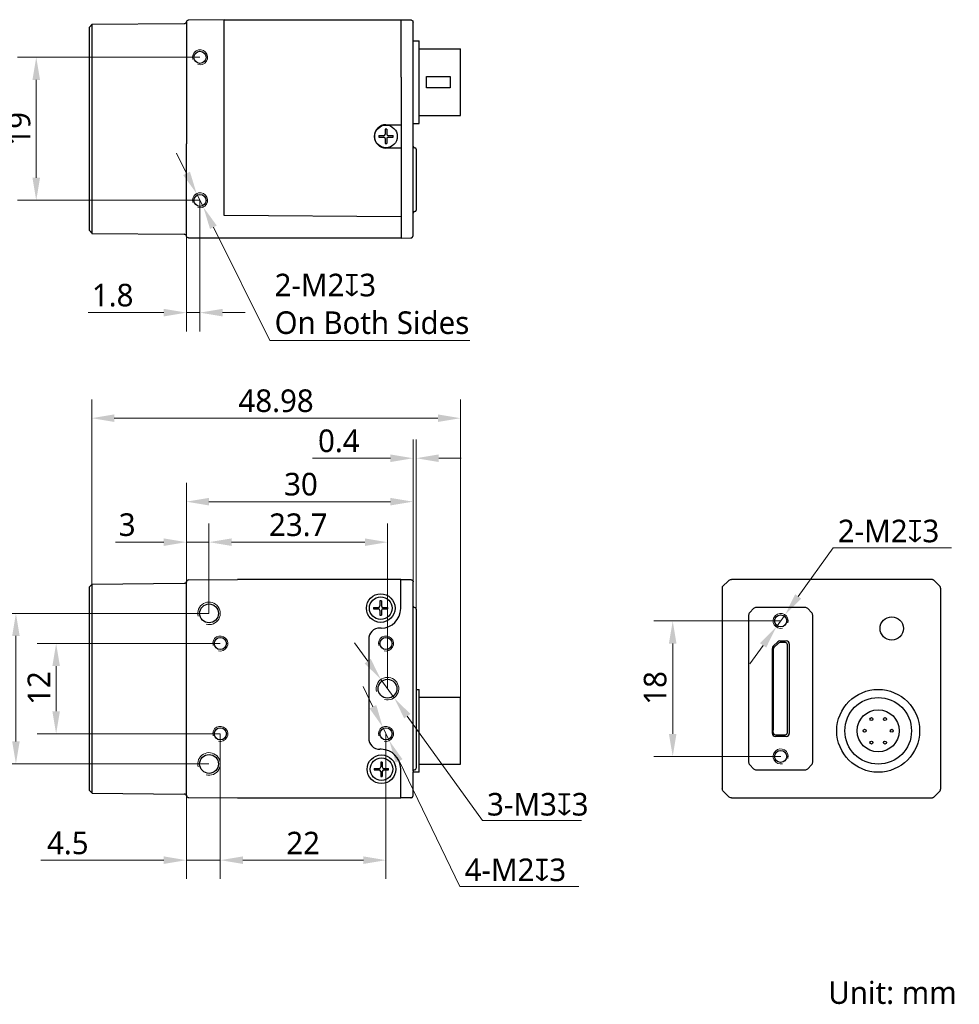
# Model space of a CAD drawing. Header units: millimetres. Extents: x 843 to 1032, y 370 to 501.
# Tile 2 of 2: x 907 to 1032, y 370 to 501. Entities that reach past the tile are written whole.
import ezdxf

# ---------------------------------------------------------------- set-up
doc = ezdxf.new("R2010")
doc.units = ezdxf.units.MM
doc.header["$LTSCALE"] = 16.335
doc.header["$PDMODE"] = 3
doc.header["$PDSIZE"] = 8
doc.layers.get('0').update_dxf_attribs({"linetype": 'CONTINUOUS'})
doc.layers.get('Defpoints').update_dxf_attribs({"linetype": 'CONTINUOUS'})
for name, color, linetype in [('00_COMPONENTS', 7, 'CONTINUOUS'), ('51__DRAFT_DIMS', 7, 'CONTINUOUS'), ('ASM_DXF_DIMENSION', 7, 'CONTINUOUS'), ('D-01-35-26-0DXF_CONTINUOUS_LINE', 7, 'CONTINUOUS'), ('D-01-36-26-0DXF_CONTINUOUS_LINE', 7, 'CONTINUOUS'), ('HR10A-7R-6PBDXF_CONTINUOUS_LINE', 7, 'CONTINUOUS')]:
    doc.layers.add(name, color=color, linetype=linetype)
doc.layers.add('AM_5', color=3, linetype='CONTINUOUS', lineweight=25)
doc.styles.get("Standard").update_dxf_attribs({"font": 'Roboto-Regular.ttf'})
doc.dimstyles.new('DIMSTYLE_1', dxfattribs={"dimtxt": 3, "dimasz": 3, "dimexe": 2.5, "dimexo": 0, "dimgap": 0.75, "dimtad": 1, "dimdsep": 46, "dimtxsty": 'STANDARD', "dimblk": '_FILLED', "dimcen": 0.09, "dimclrd": 8, "dimclre": 8, "dimclrt": 7, "dimadec": 0, "dimazin": 0, "dimtp": 0.001, "dimtm": 0.001, "dimtfac": 1, "dimtofl": 0, "dimtmove": 0, "dimatfit": 3, "dimldrblk": '_FILLED', "dimfxl": 1, "dimtolj": 1, "dimlwd": 9, "dimlwe": 9, "dimarcsym": 0})
doc.dimstyles.new('DIMSTYLE_1$0', dxfattribs={"dimtxt": 3, "dimasz": 3, "dimexe": 2.5, "dimexo": 0, "dimgap": 0.75, "dimtad": 1, "dimdsep": 46, "dimtxsty": 'STANDARD', "dimblk": '_FILLED', "dimcen": 0.09, "dimclrd": 8, "dimclre": 8, "dimclrt": 7, "dimadec": 0, "dimazin": 0, "dimtp": 0.001, "dimtm": 0.001, "dimtfac": 1, "dimtofl": 0, "dimtmove": 0, "dimatfit": 3, "dimldrblk": '_FILLED', "dimfxl": 1, "dimtolj": 1, "dimlwd": 9, "dimlwe": 9, "dimarcsym": 0})
doc.dimstyles.new('DIMSTYLE_2', dxfattribs={"dimtxt": 3, "dimasz": 3, "dimexe": 2.5, "dimexo": 0, "dimtad": 1, "dimdec": 3, "dimdsep": 46, "dimtxsty": 'STANDARD', "dimblk": '_FILLED', "dimcen": 0.09, "dimclrd": 8, "dimclre": 8, "dimclrt": 7, "dimadec": 0, "dimazin": 0, "dimtp": 0.001, "dimtm": 0.001, "dimtfac": 1, "dimtdec": 3, "dimtmove": 0, "dimatfit": 2, "dimldrblk": '_FILLED', "dimfxl": 1, "dimtolj": 1, "dimlwd": 9, "dimlwe": 9, "dimarcsym": 0})

# ---------------------------------------------------------------- blocks, each defined once
blk = doc.blocks.new('_FILLED')
at = {"color": 0, "linetype": 'ByBlock'}
blk.add_solid([(0, 0), (-1, 0.167), (-1, -0.167)], dxfattribs=at)
blk = doc.blocks.new('*D221')
at = {"layer": 'D-01-35-26-0DXF_CONTINUOUS_LINE', "color": 8, "linetype": 'Continuous', "lineweight": 9}
for p, q in [((929.47, 425.97), (929.47, 439.15)), ((959.57, 425.99), (959.57, 439.15)), ((932.47, 436.65), (956.57, 436.65))]:
    blk.add_line(p, q, dxfattribs=at)
at = {"layer": 'Defpoints', "color": 0}
for p in [(959.57, 436.65), (929.47, 425.97), (959.57, 425.99)]:
    blk.add_point(p, dxfattribs=at)
at = {"layer": 'D-01-35-26-0DXF_CONTINUOUS_LINE', "color": 8, "linetype": 'ByBlock', "lineweight": 9, "xscale": 3, "yscale": 3, "zscale": 3, "rotation": 180}
blk.add_blockref('_FILLED', (929.47, 436.65), dxfattribs=at)
at = {"layer": 'D-01-35-26-0DXF_CONTINUOUS_LINE', "color": 8, "linetype": 'ByBlock', "lineweight": 9, "xscale": 3, "yscale": 3, "zscale": 3}
blk.add_blockref('_FILLED', (959.57, 436.65), dxfattribs=at)
at = {"layer": 'D-01-35-26-0DXF_CONTINUOUS_LINE', "color": 7, "lineweight": 30, "insert": (944.68, 440.48), "char_height": 3, "attachment_point": 2}
blk.add_mtext('\\A1;30', dxfattribs=at)
blk = doc.blocks.new('*D282')
at = {"color": 8, "linetype": 'Continuous', "lineweight": 9}
for p, q in [((929.47, 425.96), (929.47, 433.77)), ((932.47, 421.81), (932.47, 433.77)), ((926.47, 431.27), (920.07, 431.27)), ((929.47, 431.27), (932.47, 431.27)), ((935.47, 431.27), (938.47, 431.27))]:
    blk.add_line(p, q, dxfattribs=at)
at = {"layer": 'Defpoints', "color": 0}
for p in [(932.47, 431.27), (929.47, 425.96), (932.47, 421.81)]:
    blk.add_point(p, dxfattribs=at)
at = {"color": 8, "linetype": 'ByBlock', "lineweight": 9, "xscale": 3, "yscale": 3, "zscale": 3}
blk.add_blockref('_FILLED', (929.47, 431.27), dxfattribs=at)
at = {"color": 8, "linetype": 'ByBlock', "lineweight": 9, "xscale": 3, "yscale": 3, "zscale": 3, "rotation": 180}
blk.add_blockref('_FILLED', (932.47, 431.27), dxfattribs=at)
at = {"color": 7, "lineweight": 30, "insert": (922.72, 435.1), "char_height": 3, "attachment_point": 3}
blk.add_mtext('\\A1;3', dxfattribs=at)
blk = doc.blocks.new('*D283')
at = {"color": 8, "linetype": 'Continuous', "lineweight": 9}
for p, q in [((933.97, 405.81), (933.97, 386.53)), ((929.47, 399.41), (929.47, 386.53)), ((926.47, 389.03), (910.16, 389.03)), ((929.47, 389.03), (933.97, 389.03)), ((936.97, 389.03), (939.97, 389.03))]:
    blk.add_line(p, q, dxfattribs=at)
at = {"layer": 'Defpoints', "color": 0}
for p in [(933.97, 405.81), (929.47, 399.41), (933.97, 389.03)]:
    blk.add_point(p, dxfattribs=at)
at = {"color": 8, "linetype": 'ByBlock', "lineweight": 9, "xscale": 3, "yscale": 3, "zscale": 3}
blk.add_blockref('_FILLED', (929.47, 389.03), dxfattribs=at)
at = {"color": 8, "linetype": 'ByBlock', "lineweight": 9, "xscale": 3, "yscale": 3, "zscale": 3, "rotation": 180}
blk.add_blockref('_FILLED', (933.97, 389.03), dxfattribs=at)
at = {"color": 7, "lineweight": 30, "insert": (916.48, 392.82), "char_height": 3, "attachment_point": 3}
blk.add_mtext('\\A1;4.5', dxfattribs=at)
blk = doc.blocks.new('*D284')
at = {"layer": '51__DRAFT_DIMS', "color": 8, "lineweight": 9}
for p, q in [((932.47, 421.81), (904.33, 421.81)), ((906.83, 418.81), (906.83, 404.81)), ((932.47, 401.81), (904.33, 401.81))]:
    blk.add_line(p, q, dxfattribs=at)
at = {"layer": 'Defpoints', "color": 0}
for p in [(932.47, 421.81), (906.83, 401.81), (932.47, 401.81)]:
    blk.add_point(p, dxfattribs=at)
at = {"layer": '51__DRAFT_DIMS', "color": 8, "linetype": 'ByBlock', "lineweight": 9, "xscale": 3, "yscale": 3, "zscale": 3}
for p, rotation in [((906.83, 421.81), 90), ((906.83, 401.81), 270)]:
    blk.add_blockref('_FILLED', p, dxfattribs=dict(at, rotation=rotation))
at = {"layer": '51__DRAFT_DIMS', "color": 7, "insert": (903, 411.78), "char_height": 3, "attachment_point": 2, "rotation": 90}
blk.add_mtext('\\A1;20', dxfattribs=at)
blk = doc.blocks.new('*D285')
at = {"layer": '51__DRAFT_DIMS', "color": 8, "lineweight": 9}
for p, q in [((933.97, 417.81), (909.67, 417.81)), ((912.17, 408.81), (912.17, 414.81)), ((933.97, 405.81), (909.67, 405.81))]:
    blk.add_line(p, q, dxfattribs=at)
at = {"layer": 'Defpoints', "color": 0}
for p in [(912.17, 417.81), (933.97, 417.81), (933.97, 405.81)]:
    blk.add_point(p, dxfattribs=at)
at = {"layer": '51__DRAFT_DIMS', "color": 8, "linetype": 'ByBlock', "lineweight": 9, "xscale": 3, "yscale": 3, "zscale": 3}
for p, rotation in [((912.17, 417.81), 90), ((912.17, 405.81), 270)]:
    blk.add_blockref('_FILLED', p, dxfattribs=dict(at, rotation=rotation))
at = {"layer": '51__DRAFT_DIMS', "color": 7, "insert": (908.38, 411.89), "char_height": 3, "attachment_point": 2, "rotation": 90}
blk.add_mtext('\\A1;12', dxfattribs=at)
blk = doc.blocks.new('*D288')
at = {"layer": 'ASM_DXF_DIMENSION', "color": 8, "linetype": 'Continuous', "lineweight": 9}
for p, q in [((954.23, 409.41), (952.93, 412.11)), ((955.54, 406.71), (956.41, 404.91)), ((957.72, 402.21), (965.79, 385.52)), ((981.59, 385.52), (965.79, 385.52))]:
    blk.add_line(p, q, dxfattribs=at)
at = {"layer": 'Defpoints', "color": 0}
for p in [(955.54, 406.71), (956.41, 404.91)]:
    blk.add_point(p, dxfattribs=at)
at = {"layer": 'ASM_DXF_DIMENSION', "color": 8, "linetype": 'ByBlock', "lineweight": 9, "xscale": 3, "yscale": 3, "zscale": 3}
for p, rotation in [((955.54, 406.71), 295.8245266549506), ((956.41, 404.91), 115.8245266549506)]:
    blk.add_blockref('_FILLED', p, dxfattribs=dict(at, rotation=rotation))
at = {"layer": 'ASM_DXF_DIMENSION', "color": 7, "lineweight": 15, "insert": (966.42, 389.25), "char_height": 3, "attachment_point": 1}
blk.add_mtext('\\A1;{4-M2{\\fgdt;x}3}', dxfattribs=at)
blk = doc.blocks.new('*D289')
at = {"layer": 'AM_5', "color": 8, "linetype": 'ByBlock', "lineweight": 9}
for p, q in [((932.47, 421.81), (932.47, 433.77)), ((956.17, 411.81), (956.17, 433.77)), ((935.47, 431.27), (953.17, 431.27))]:
    blk.add_line(p, q, dxfattribs=at)
at = {"layer": 'Defpoints', "color": 0}
for p in [(956.17, 431.27), (932.47, 421.81), (956.17, 411.81)]:
    blk.add_point(p, dxfattribs=at)
at = {"layer": 'AM_5', "color": 8, "linetype": 'ByBlock', "lineweight": 9, "xscale": 3, "yscale": 3, "zscale": 3, "rotation": 180}
blk.add_blockref('_FILLED', (932.47, 431.27), dxfattribs=at)
at = {"layer": 'AM_5', "color": 8, "linetype": 'ByBlock', "lineweight": 9, "xscale": 3, "yscale": 3, "zscale": 3}
blk.add_blockref('_FILLED', (956.17, 431.27), dxfattribs=at)
at = {"layer": 'AM_5', "color": 7, "insert": (944.32, 433.56), "char_height": 3, "attachment_point": 5}
blk.add_mtext('\\A1;23.7', dxfattribs=at)
blk = doc.blocks.new('*D290')
at = {"layer": 'AM_5', "color": 8, "linetype": 'ByBlock', "lineweight": 9}
for p, q in [((933.97, 405.81), (933.97, 386.53)), ((955.97, 405.81), (955.97, 386.53)), ((936.97, 389.03), (952.97, 389.03))]:
    blk.add_line(p, q, dxfattribs=at)
at = {"layer": 'Defpoints', "color": 0}
for p in [(933.97, 405.81), (955.97, 405.81), (955.97, 389.03)]:
    blk.add_point(p, dxfattribs=at)
at = {"layer": 'AM_5', "color": 8, "linetype": 'ByBlock', "lineweight": 9, "xscale": 3, "yscale": 3, "zscale": 3, "rotation": 180}
blk.add_blockref('_FILLED', (933.97, 389.03), dxfattribs=at)
at = {"layer": 'AM_5', "color": 8, "linetype": 'ByBlock', "lineweight": 9, "xscale": 3, "yscale": 3, "zscale": 3}
blk.add_blockref('_FILLED', (955.97, 389.03), dxfattribs=at)
at = {"layer": 'AM_5', "color": 7, "insert": (944.97, 391.3), "char_height": 3, "attachment_point": 5}
blk.add_mtext('\\A1;22', dxfattribs=at)
blk = doc.blocks.new('*D297')
at = {"color": 8, "lineweight": 9}
for p, q in [((916.89, 425.33), (916.89, 450.24)), ((965.87, 410.63), (965.87, 450.24)), ((962.87, 447.74), (919.89, 447.74))]:
    blk.add_line(p, q, dxfattribs=at)
at = {"layer": 'Defpoints', "color": 0}
for p in [(916.89, 447.74), (916.89, 425.33), (965.87, 410.63)]:
    blk.add_point(p, dxfattribs=at)
at = {"color": 8, "linetype": 'ByBlock', "lineweight": 9, "xscale": 3, "yscale": 3, "zscale": 3, "rotation": 180}
blk.add_blockref('_FILLED', (916.89, 447.74), dxfattribs=at)
at = {"color": 8, "linetype": 'ByBlock', "lineweight": 9, "xscale": 3, "yscale": 3, "zscale": 3}
blk.add_blockref('_FILLED', (965.87, 447.74), dxfattribs=at)
at = {"color": 7, "insert": (941.38, 450.03), "char_height": 3, "attachment_point": 5}
blk.add_mtext('\\A1;48.98', dxfattribs=at)
blk = doc.blocks.new('*D298')
at = {"color": 8, "lineweight": 9}
for p, q in [((959.57, 425.99), (959.57, 444.92)), ((959.97, 422.38), (959.97, 444.92)), ((956.57, 442.42), (946.2, 442.42)), ((962.97, 442.42), (965.97, 442.42))]:
    blk.add_line(p, q, dxfattribs=at)
at = {"layer": 'Defpoints', "color": 0}
for p in [(959.57, 442.42), (959.57, 425.99), (959.97, 422.38)]:
    blk.add_point(p, dxfattribs=at)
at = {"color": 8, "linetype": 'ByBlock', "lineweight": 9, "xscale": 3, "yscale": 3, "zscale": 3}
blk.add_blockref('_FILLED', (959.57, 442.42), dxfattribs=at)
at = {"color": 8, "linetype": 'ByBlock', "lineweight": 9, "xscale": 3, "yscale": 3, "zscale": 3, "rotation": 180}
blk.add_blockref('_FILLED', (959.97, 442.42), dxfattribs=at)
at = {"color": 7, "insert": (949.71, 444.71), "char_height": 3, "attachment_point": 5}
blk.add_mtext('\\A1;0.4', dxfattribs=at)
blk = doc.blocks.new('*D312')
at = {"layer": '51__DRAFT_DIMS', "color": 8, "lineweight": 9}
for p, q in [((1010.71, 424.06), (1015.34, 430.53)), ((1031.06, 430.53), (1015.34, 430.53)), ((1007.8, 420), (1008.97, 421.62)), ((1006.06, 417.56), (1004.31, 415.12))]:
    blk.add_line(p, q, dxfattribs=at)
at = {"layer": 'Defpoints', "color": 0}
for p in [(1008.97, 421.62), (1007.8, 420)]:
    blk.add_point(p, dxfattribs=at)
at = {"layer": '51__DRAFT_DIMS', "color": 8, "linetype": 'ByBlock', "lineweight": 9, "xscale": 3, "yscale": 3, "zscale": 3}
for p, rotation in [((1008.97, 421.62), 234.3908799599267), ((1007.8, 420), 54.3908799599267)]:
    blk.add_blockref('_FILLED', p, dxfattribs=dict(at, rotation=rotation))
at = {"layer": '51__DRAFT_DIMS', "color": 7, "insert": (1015.97, 434.26), "char_height": 3, "attachment_point": 1}
blk.add_mtext('\\A1;{2-M2{\\fgdt;x}3}', dxfattribs=at)
blk = doc.blocks.new('*D313')
at = {"layer": 'D-01-35-26-0DXF_CONTINUOUS_LINE', "color": 8, "linetype": 'Continuous', "lineweight": 9}
for p, q in [((1008.39, 420.81), (991.55, 420.81)), ((994.05, 417.81), (994.05, 405.81)), ((1008.39, 402.81), (991.55, 402.81))]:
    blk.add_line(p, q, dxfattribs=at)
at = {"layer": 'Defpoints', "color": 0}
for p in [(1008.39, 420.81), (994.05, 402.81), (1008.39, 402.81)]:
    blk.add_point(p, dxfattribs=at)
at = {"layer": 'D-01-35-26-0DXF_CONTINUOUS_LINE', "color": 8, "linetype": 'ByBlock', "lineweight": 9, "xscale": 3, "yscale": 3, "zscale": 3}
for p, rotation in [((994.05, 420.81), 90), ((994.05, 402.81), 270)]:
    blk.add_blockref('_FILLED', p, dxfattribs=dict(at, rotation=rotation))
at = {"layer": 'D-01-35-26-0DXF_CONTINUOUS_LINE', "color": 7, "lineweight": 30, "insert": (990.21, 411.91), "char_height": 3, "attachment_point": 2, "rotation": 90}
blk.add_mtext('\\A1;18', dxfattribs=at)
blk = doc.blocks.new('*D334')
at = {"layer": '51__DRAFT_DIMS', "color": 8, "lineweight": 9}
for p, q in [((931.27, 495.68), (907.03, 495.68)), ((909.53, 492.68), (909.53, 479.68)), ((931.27, 476.68), (907.03, 476.68))]:
    blk.add_line(p, q, dxfattribs=at)
at = {"layer": 'Defpoints', "color": 0}
for p in [(931.27, 495.68), (909.53, 476.68), (931.27, 476.68)]:
    blk.add_point(p, dxfattribs=at)
at = {"layer": '51__DRAFT_DIMS', "color": 8, "linetype": 'ByBlock', "lineweight": 9, "xscale": 3, "yscale": 3, "zscale": 3}
for p, rotation in [((909.53, 495.68), 90), ((909.53, 476.68), 270)]:
    blk.add_blockref('_FILLED', p, dxfattribs=dict(at, rotation=rotation))
at = {"layer": '51__DRAFT_DIMS', "color": 7, "insert": (905.73, 486.18), "char_height": 3, "attachment_point": 2, "rotation": 90}
blk.add_mtext('\\A1;19', dxfattribs=at)
blk = doc.blocks.new('*D335')
at = {"color": 8, "linetype": 'Continuous', "lineweight": 9}
for p, q in [((931.27, 476.68), (931.27, 459.26)), ((929.47, 474.05), (929.47, 459.26)), ((926.47, 461.76), (916.43, 461.76)), ((929.47, 461.76), (931.27, 461.76)), ((934.27, 461.76), (937.27, 461.76))]:
    blk.add_line(p, q, dxfattribs=at)
at = {"layer": 'Defpoints', "color": 0}
for p in [(931.27, 476.68), (929.47, 474.05), (931.27, 461.76)]:
    blk.add_point(p, dxfattribs=at)
at = {"color": 8, "linetype": 'ByBlock', "lineweight": 9, "xscale": 3, "yscale": 3, "zscale": 3}
blk.add_blockref('_FILLED', (929.47, 461.76), dxfattribs=at)
at = {"color": 8, "linetype": 'ByBlock', "lineweight": 9, "xscale": 3, "yscale": 3, "zscale": 3, "rotation": 180}
blk.add_blockref('_FILLED', (931.27, 461.76), dxfattribs=at)
at = {"color": 7, "lineweight": 30, "insert": (922.44, 465.59), "char_height": 3, "attachment_point": 3}
blk.add_mtext('\\A1;1.8', dxfattribs=at)
blk = doc.blocks.new('*D336')
at = {"layer": 'ASM_DXF_DIMENSION', "color": 8, "linetype": 'Continuous', "lineweight": 9}
for p, q in [((929.49, 480.26), (928.15, 482.94)), ((930.83, 477.57), (931.72, 475.78)), ((933.06, 473.1), (940.55, 458.06)), ((967.1, 458.06), (940.55, 458.06))]:
    blk.add_line(p, q, dxfattribs=at)
at = {"layer": 'Defpoints', "color": 0}
for p in [(930.83, 477.57), (931.72, 475.78)]:
    blk.add_point(p, dxfattribs=at)
at = {"layer": 'ASM_DXF_DIMENSION', "color": 8, "linetype": 'ByBlock', "lineweight": 9, "xscale": 3, "yscale": 3, "zscale": 3}
for p, rotation in [((930.83, 477.57), 296.4920514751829), ((931.72, 475.78), 116.4920514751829)]:
    blk.add_blockref('_FILLED', p, dxfattribs=dict(at, rotation=rotation))
at = {"layer": 'ASM_DXF_DIMENSION', "color": 7, "lineweight": 15, "insert": (941.18, 466.93), "char_height": 3, "attachment_point": 1}
blk.add_mtext('\\A1;2-M{\\A1;2\\fgdt|b0|i0|c0|p2;x\\fRoboto|b0|i0|c0|p2;3\\POn Both Sides}', dxfattribs=at)

msp = doc.modelspace()

# ---------------------------------------------------------------- linework, layer by layer
at = {"layer": '00_COMPONENTS'}
for p, q in [((929.4826, 500.403), (929.4828, 500.4036)), ((929.4826, 500.403), (929.4828, 500.4036)), ((955.0234, 485.2753), (955.6746, 485.2753)), ((955.8746, 486.1266), (955.8746, 485.4753)), ((956.0746, 486.1266), (956.0746, 485.4753)), ((956.2746, 485.2753), (956.9259, 485.2753)), ((955.0234, 485.0753), (955.6746, 485.0753)), ((955.8746, 484.8753), (955.8746, 484.224)), ((956.0746, 484.8753), (956.0746, 484.224)), ((956.2746, 485.0753), (956.9259, 485.0753)), ((957.9746, 475.0053), (957.9739, 474.9146)), ((929.4742, 471.9743), (929.4742, 471.9684)), ((929.4742, 471.9743), (929.4742, 471.9684)), ((929.4747, 471.9842), (929.4746, 471.99)), ((929.4747, 471.9842), (929.4746, 471.99)), ((954.3234, 422.6098), (954.9746, 422.6098)), ((955.1746, 423.4611), (955.1746, 422.8098)), ((955.3746, 423.4611), (955.3746, 422.8098)), ((955.5746, 422.6098), (956.2259, 422.6098)), ((954.3234, 422.4098), (954.9746, 422.4098)), ((955.1746, 422.2098), (955.1746, 421.5585)), ((955.3746, 422.2098), (955.3746, 421.5585)), ((955.5746, 422.4098), (956.2259, 422.4098)), ((955.2746, 402.0611), (955.2746, 401.4098)), ((955.4746, 402.0611), (955.4746, 401.4098)), ((954.4234, 401.2098), (955.0746, 401.2098)), ((954.4234, 401.0098), (955.0746, 401.0098)), ((955.2746, 400.8098), (955.2746, 400.1585)), ((955.4746, 400.8098), (955.4746, 400.1585)), ((955.6746, 401.2098), (956.3259, 401.2098)), ((955.6746, 401.0098), (956.3259, 401.0098))]:
    msp.add_line(p, q, dxfattribs=at)
for centre, radius, start, end in [((929.7841, 500.3325), 0.3096, 168.591806, 169.235163), ((929.7841, 500.3325), 0.3096, 168.591806, 169.235163), ((958.9771, 485.1753), 3.955, 178.551151, 181.448849), ((955.6746, 485.4753), 0.2, 270, 0), ((955.9747, 482.1734), 3.9545, 88.551064, 91.448936), ((956.2746, 485.4753), 0.2, 180, 270), ((952.9722, 485.1753), 3.955, 358.551151, 1.448849), ((955.6746, 484.8753), 0.2, 0, 90), ((955.9746, 488.1773), 3.9545, 268.551064, 271.448936), ((956.2746, 484.8753), 0.2, 90, 180), ((929.1892, 471.9753), 0.2854, 0.005766, 2.945615), ((929.1892, 471.9753), 0.2854, 0.005766, 2.945615), ((958.2771, 422.5098), 3.955, 178.551151, 181.448849), ((954.9746, 422.8098), 0.2, 270, 0), ((955.2747, 419.5078), 3.9545, 88.551064, 91.448936), ((955.5746, 422.8098), 0.2, 180, 270), ((952.2722, 422.5098), 3.955, 358.551151, 1.448849), ((954.9746, 422.2098), 0.2, 0, 90), ((955.2746, 425.5118), 3.9545, 268.551064, 271.448936), ((955.5746, 422.2098), 0.2, 90, 180), ((955.3747, 398.1078), 3.9545, 88.551064, 91.448936), ((958.3771, 401.1098), 3.955, 178.551151, 181.448849), ((955.0746, 401.4098), 0.2, 270, 0), ((955.0746, 400.8098), 0.2, 0, 90), ((955.6746, 401.4098), 0.2, 180, 270), ((955.6746, 400.8098), 0.2, 90, 180), ((952.3722, 401.1098), 3.955, 358.551151, 1.448849), ((955.3746, 404.1118), 3.9545, 268.551064, 271.448936)]:
    msp.add_arc(centre, radius, start, end, dxfattribs=at)
msp.add_open_spline([(929.4754, 471.9859), (929.4751, 471.9865), (929.4748, 471.9879), (929.4746, 471.9893), (929.4746, 471.99)], degree=3, knots=[0, 0, 0, 0, 0.49871374, 1, 1, 1, 1], dxfattribs=at)
msp.add_open_spline([(929.4754, 471.9859), (929.4751, 471.9865), (929.4748, 471.9879), (929.4746, 471.9893), (929.4746, 471.99)], degree=3, knots=[0, 0, 0, 0, 0.49871374, 1, 1, 1, 1], dxfattribs=at)
at = {"layer": 'ASM_DXF_DIMENSION', "linetype": 'Continuous', "lineweight": 9}
for p, q in [((953.5473, 415.4632), (951.7958, 417.8988)), ((955.2989, 413.0276), (957.0504, 410.592)), ((958.802, 408.1564), (968.7694, 394.2962)), ((981.9316, 394.2962), (968.7694, 394.2962))]:
    msp.add_line(p, q, dxfattribs=at)
at = {"layer": 'D-01-35-26-0DXF_CONTINUOUS_LINE', "linetype": 'Continuous', "lineweight": 30}
for p, q in [((916.6046, 499.6955), (916.9746, 500.0688)), ((916.6046, 472.6551), (916.6046, 499.6955)), ((916.9046, 500.0688), (929.1935, 500.1729)), ((916.9746, 472.2819), (916.9746, 500.0688)), ((934.4746, 500.6753), (929.7688, 500.6343)), ((934.4746, 475.302), (934.4746, 500.6753)), ((934.4746, 500.6753), (957.9746, 500.6753)), ((957.9746, 500.6753), (959.2836, 500.6639)), ((957.9746, 493.0336), (957.9746, 500.6753)), ((959.5753, 471.9931), (959.5746, 500.3385)), ((959.5746, 497.8753), (960.3746, 497.8752)), ((960.3746, 486.8754), (960.3746, 497.8752)), ((960.3746, 496.8003), (965.8746, 496.8003)), ((965.8746, 487.9503), (965.8746, 496.8003)), ((961.3746, 493.1253), (964.4746, 493.1253)), ((961.3746, 491.6253), (961.3746, 493.1253)), ((964.4746, 493.1253), (964.4746, 491.6253)), ((957.9746, 493.0336), (957.9746, 488.317)), ((964.4746, 491.6253), (961.3746, 491.6253)), ((957.9746, 488.317), (957.9746, 475.0053)), ((960.3746, 487.9503), (965.8746, 487.9503)), ((955.9746, 486.7253), (957.9746, 486.7253)), ((959.5746, 486.8753), (960.3746, 486.8754)), ((929.4746, 471.9753), (929.4746, 484.1906)), ((957.9746, 483.6253), (955.9746, 483.6253)), ((959.9746, 483.4753), (959.9746, 475.3753)), ((934.4746, 474.6753), (934.4746, 475.302)), ((957.9746, 475.0053), (957.9746, 471.6753)), ((957.9746, 474.4702), (934.4746, 474.6753)), ((916.6046, 472.6551), (916.9746, 472.2819)), ((916.9046, 472.2819), (929.1852, 472.1778)), ((957.9746, 471.6753), (929.7746, 471.6753)), ((957.9746, 471.6753), (959.283, 471.6867)), ((959.2617, 471.6988), (959.2756, 471.6989)), ((959.2761, 471.6989), (959.2749, 471.6989)), ((959.2756, 471.6989), (959.2843, 471.699)), ((916.6046, 425.33), (916.9746, 425.7032)), ((916.6046, 398.2896), (916.6046, 425.33)), ((916.9746, 425.7032), (929.1935, 425.8073)), ((916.9746, 397.9164), (916.9746, 425.7032)), ((929.4746, 397.6611), (929.4746, 425.9688)), ((929.4828, 426.0381), (929.4792, 426.0208)), ((929.4818, 426.0339), (929.4812, 426.0312)), ((929.4823, 426.036), (929.4815, 426.0326)), ((929.4821, 426.0352), (929.4827, 426.0379)), ((929.4825, 426.037), (929.4827, 426.0379)), ((929.772, 426.2688), (936.2521, 426.3253)), ((957.9246, 426.3098), (936.2521, 426.3253)), ((957.9246, 426.3098), (957.9746, 426.3098)), ((957.9246, 422.4598), (957.9246, 426.3098)), ((957.9746, 426.3098), (959.2797, 426.2927)), ((959.2786, 426.2927), (959.2735, 426.2928)), ((959.2786, 426.2927), (959.2791, 426.2927)), ((959.281, 426.2927), (959.2844, 426.2926)), ((959.3468, 426.2839), (959.3649, 426.2789)), ((959.3649, 426.2789), (959.3808, 426.2734)), ((959.5494, 426.1133), (959.5529, 426.1049)), ((959.5642, 426.0714), (959.5665, 426.0623)), ((959.573, 426.0246), (959.5737, 426.0163)), ((959.5733, 426.0208), (959.5736, 426.0183)), ((959.5741, 426.0111), (959.5743, 426.0078)), ((959.5742, 425.9986), (959.5741, 425.9914)), ((959.5742, 426.0085), (959.5742, 426.0081)), ((959.5742, 426.0081), (959.5742, 426.008)), ((959.5746, 400.8596), (959.5746, 425.9939)), ((1000.6356, 425.3337), (1001.4892, 426.1634)), ((1000.6356, 425.3337), (1000.6356, 398.5169)), ((1003.9656, 426.3098), (1001.8427, 426.3098)), ((1011.7773, 426.3098), (1003.9656, 426.3098)), ((1016.4939, 426.3098), (1011.7773, 426.3098)), ((1028.4285, 426.3098), (1016.4939, 426.3098)), ((1029.4891, 425.4562), (1028.782, 426.1634)), ((1029.6356, 398.5169), (1029.6356, 425.1027)), ((1011.6285, 422.5848), (1005.1427, 422.5848)), ((959.9746, 422.3848), (959.9746, 401.2348)), ((1004.1356, 421.5777), (1004.1356, 402.0419)), ((1004.7891, 422.4384), (1004.282, 421.9312)), ((1012.4891, 421.9312), (1011.982, 422.4384)), ((1012.6356, 402.0419), (1012.6356, 421.5777)), ((955.3246, 419.8598), (955.1746, 419.8598)), ((953.6746, 418.3598), (953.6746, 405.2598)), ((1007.4052, 417.4402), (1008.0052, 418.0402)), ((1008.0903, 417.8497), (1007.4883, 417.2631)), ((1008.2856, 418.1563), (1009.1356, 418.1563)), ((1008.9777, 417.9348), (1008.2997, 417.9348)), ((1009.2777, 406.0053), (1009.2777, 417.6423)), ((1009.2777, 417.6348), (1009.2777, 417.6138)), ((1009.5321, 417.7598), (1009.5321, 405.8598)), ((1007.2891, 405.8598), (1007.2891, 417.1598)), ((1007.3977, 417.0482), (1007.3977, 416.9748)), ((1007.3977, 416.9748), (1007.3977, 406.2998)), ((959.9746, 411.7098), (960.3746, 411.7098)), ((960.3746, 400.7098), (960.3746, 411.7098)), ((965.8746, 410.6348), (960.3746, 410.6348)), ((965.8746, 401.7848), (965.8746, 410.6348)), ((1007.3977, 405.9848), (1007.3977, 406.2998)), ((1009.1356, 405.4633), (1007.6856, 405.4633)), ((1007.6977, 405.6848), (1008.9777, 405.6848)), ((1009.2777, 406.0053), (1009.2777, 405.9848)), ((955.3246, 403.7598), (955.1746, 403.7598)), ((960.3746, 401.7848), (965.8746, 401.7848)), ((1004.282, 401.6884), (1004.7891, 401.1812)), ((1011.982, 401.1812), (1012.4891, 401.6884)), ((957.9246, 397.3098), (957.9246, 401.1598)), ((959.5746, 400.8596), (959.5746, 400.7098)), ((960.3746, 400.7098), (959.5746, 400.7098)), ((959.5746, 397.6275), (959.5746, 400.7098)), ((1005.1427, 401.0348), (1011.6285, 401.0348)), ((916.6046, 398.2896), (916.9746, 397.9164)), ((916.9746, 397.9164), (929.1935, 397.8123)), ((959.5742, 397.621), (959.5741, 397.6282)), ((1001.4892, 397.4562), (1000.782, 398.1634)), ((1028.782, 397.4562), (1029.4891, 398.1634)), ((929.4792, 397.5989), (929.4827, 397.5818)), ((929.4827, 397.5817), (929.4792, 397.5988)), ((929.4818, 397.5857), (929.4812, 397.5884)), ((929.4821, 397.5844), (929.4826, 397.5822)), ((929.4825, 397.5826), (929.4827, 397.5816)), ((929.772, 397.3508), (936.2521, 397.2943)), ((936.2521, 397.2943), (957.9246, 397.3098)), ((957.9746, 397.3098), (957.9246, 397.3098)), ((959.281, 397.3269), (957.9746, 397.3098)), ((959.2786, 397.3269), (959.2735, 397.3268)), ((959.2786, 397.3269), (959.2791, 397.3269)), ((959.281, 397.3269), (959.2844, 397.327)), ((959.3468, 397.3357), (959.3649, 397.3407)), ((959.3649, 397.3407), (959.3808, 397.3462)), ((959.5494, 397.5063), (959.5529, 397.5147)), ((959.5642, 397.5482), (959.5665, 397.5573)), ((959.573, 397.595), (959.5737, 397.6033)), ((959.5733, 397.5988), (959.5736, 397.6013)), ((959.5741, 397.6085), (959.5743, 397.6118)), ((959.5742, 397.6115), (959.5742, 397.6116)), ((959.5742, 397.6111), (959.5742, 397.6115)), ((1001.8427, 397.3098), (1028.4285, 397.3098))]:
    msp.add_line(p, q, dxfattribs=at)
msp.add_lwpolyline([(929.475, 500.3343, 0.01175048), (929.4746, 500.3199), (929.4746, 488.16)], format="xyb", dxfattribs=at)
for points in [[(959.2843, 471.699), (959.2872, 471.699), (959.2913, 471.6991), (959.2956, 471.6993), (959.2998, 471.6996), (959.3042, 471.6999), (959.3086, 471.7003), (959.3131, 471.7007), (959.3176, 471.7013), (959.3222, 471.7019), (959.3269, 471.7026), (959.3316, 471.7034), (959.3363, 471.7042), (959.3411, 471.7052), (959.3459, 471.7063), (959.3507, 471.7074), (959.3556, 471.7086), (959.3604, 471.7099)], [(959.3604, 471.7099), (959.3653, 471.7114), (959.3702, 471.7129), (959.375, 471.7145), (959.3799, 471.7162)], [(959.3799, 471.7162), (959.3848, 471.718), (959.3897, 471.7199), (959.3946, 471.7219), (959.3996, 471.724), (959.4045, 471.7262), (959.4095, 471.7286), (959.4144, 471.731), (959.4194, 471.7336), (959.4244, 471.7364), (959.4294, 471.7392), (959.4345, 471.7422), (959.4395, 471.7454), (959.4445, 471.7486), (959.4495, 471.752), (959.4545, 471.7556), (959.4594, 471.7593), (959.4644, 471.7631), (959.4693, 471.7671), (959.4741, 471.7712), (959.4789, 471.7755), (959.4836, 471.7799), (959.4882, 471.7844), (959.4928, 471.789), (959.4973, 471.7938), (959.5017, 471.7987), (959.5061, 471.8037), (959.5103, 471.8089), (959.5145, 471.8142), (959.5186, 471.8196), (959.5225, 471.8251), (959.5264, 471.8308), (959.5301, 471.8366), (959.5338, 471.8425), (959.5373, 471.8486), (959.5407, 471.8548), (959.5439, 471.8611), (959.5471, 471.8675), (959.5501, 471.874), (959.5529, 471.8806), (959.5556, 471.8874), (959.5581, 471.8942), (959.5605, 471.9011), (959.5627, 471.9082), (959.5648, 471.9153), (959.5667, 471.9225), (959.5684, 471.9299), (959.5699, 471.9373), (959.5713, 471.9447), (959.5724, 471.9522), (959.5734, 471.9598), (959.5741, 471.967), (959.5747, 471.974), (959.575, 471.9807), (959.5752, 471.9867), (959.5753, 471.9916), (959.5753, 471.9931)], [(929.4792, 426.0206), (929.48, 426.0251), (929.4808, 426.0293), (929.4815, 426.0326)], [(929.4805, 426.0278), (929.4797, 426.0237), (929.4792, 426.0207)], [(959.2786, 426.2927), (959.2971, 426.2919), (959.3231, 426.2888), (959.3468, 426.2839)], [(959.3808, 426.2734), (959.395, 426.2675), (959.4075, 426.2617), (959.4185, 426.256), (959.429, 426.25), (959.4394, 426.2435), (959.4493, 426.2367), (959.4586, 426.2298), (959.4672, 426.2228), (959.4753, 426.2157), (959.4831, 426.2085)], [(959.3891, 426.2701), (959.3934, 426.2683), (959.4014, 426.2647), (959.4129, 426.259), (959.429, 426.25), (959.4479, 426.2377), (959.4653, 426.2244), (959.4799, 426.2116), (959.4931, 426.1984), (959.5051, 426.1848), (959.5158, 426.1712), (959.5253, 426.1576), (959.5341, 426.1433), (959.5423, 426.1282), (959.5497, 426.1124), (959.5562, 426.0962)], [(959.485, 426.207), (959.5013, 426.1896), (959.5153, 426.1723), (959.527, 426.1554), (959.5366, 426.1393), (959.5445, 426.1243), (959.5512, 426.1094), (959.557, 426.0947), (959.5617, 426.0803)], [(959.4975, 426.1936), (959.5042, 426.1859), (959.5105, 426.1782), (959.5164, 426.1703), (959.5221, 426.1624), (959.5274, 426.1544)], [(959.5324, 426.1463), (959.5371, 426.1381), (959.5415, 426.1299), (959.5456, 426.1216)], [(959.5561, 426.0966), (959.5591, 426.0881), (959.5617, 426.0798), (959.5642, 426.0714)], [(959.5617, 426.0803), (959.5656, 426.0662), (959.569, 426.0513)], [(959.5669, 426.0605), (959.5695, 426.0479), (959.5716, 426.0357)], [(959.5687, 426.052), (959.5707, 426.0411), (959.5712, 426.0378)], [(959.569, 426.0513), (959.5715, 426.0367), (959.573, 426.0237)], [(959.573, 426.0237), (959.5741, 426.011), (959.5746, 425.9986), (959.5747, 425.9921)], [(959.5736, 426.0183), (959.5743, 426.0064), (959.5746, 425.9982)], [(959.573, 397.5959), (959.5741, 397.6086), (959.5746, 397.621), (959.5747, 397.6275)], [(959.5736, 397.6013), (959.5743, 397.6131), (959.5746, 397.6214)], [(929.4792, 397.599), (929.48, 397.5945), (929.4808, 397.5903), (929.4815, 397.587), (929.4823, 397.5836)], [(929.4805, 397.5918), (929.4797, 397.5959), (929.4792, 397.5989)], [(959.2786, 397.3269), (959.2971, 397.3277), (959.3231, 397.3308), (959.3468, 397.3357)], [(959.3808, 397.3462), (959.395, 397.3521), (959.4075, 397.3579), (959.4185, 397.3636), (959.429, 397.3696), (959.4394, 397.3761), (959.4493, 397.3829), (959.4586, 397.3898), (959.4672, 397.3968), (959.4753, 397.4039), (959.4831, 397.4111)], [(959.3891, 397.3495), (959.3934, 397.3513), (959.4014, 397.3549), (959.4129, 397.3606), (959.429, 397.3696), (959.4479, 397.3819), (959.4653, 397.3952), (959.4799, 397.408), (959.4931, 397.4212), (959.5051, 397.4348), (959.5158, 397.4483), (959.5253, 397.462), (959.5341, 397.4763), (959.5423, 397.4914), (959.5497, 397.5071), (959.5562, 397.5234)], [(959.485, 397.4126), (959.5013, 397.43), (959.5153, 397.4473), (959.527, 397.4642), (959.5366, 397.4802), (959.5445, 397.4953), (959.5512, 397.5102), (959.557, 397.5249), (959.5617, 397.5392)], [(959.4975, 397.426), (959.5042, 397.4336), (959.5105, 397.4414), (959.5164, 397.4493), (959.5221, 397.4572), (959.5274, 397.4652)], [(959.5324, 397.4733), (959.5371, 397.4815), (959.5415, 397.4897), (959.5456, 397.498)], [(959.5561, 397.523), (959.5591, 397.5315), (959.5617, 397.5398), (959.5642, 397.5482)], [(959.5617, 397.5392), (959.5656, 397.5534), (959.569, 397.5683)], [(959.5669, 397.5591), (959.5695, 397.5717), (959.5716, 397.5839)], [(959.5687, 397.5676), (959.5707, 397.5785), (959.5712, 397.5818)], [(959.569, 397.5683), (959.5715, 397.5829), (959.573, 397.5959)]]:
    msp.add_lwpolyline(points, dxfattribs=at)
for centre, radius in [((931.2746, 495.6753), 0.8), ((955.9746, 485.1753), 1.5), ((931.2746, 476.6753), 0.8), ((955.2746, 422.5098), 1.9), ((955.2746, 422.5098), 1.5), ((932.4746, 421.8098), 1.25), ((1023.1356, 419.8098), 1.5475), ((933.9746, 417.8098), 0.8), ((955.9746, 417.8098), 0.8), ((956.1746, 411.8098), 1.25), ((1021.3355, 406.2098), 4.425), ((1021.3355, 406.2098), 2.8), ((933.9746, 405.8098), 0.8), ((955.9746, 405.8098), 0.8), ((932.4746, 401.8098), 1.25), ((955.3746, 401.1098), 1.9), ((955.3746, 401.1098), 1.5)]:
    msp.add_circle(centre, radius, dxfattribs=at)
for centre, radius, start, end in [((929.1909, 500.4729), 0.3, 270.5, 346.647717), ((955.9746, 485.1753), 1.55, 90.00003, 270), ((959.7746, 483.8753), 0.2, 180, 270), ((959.7746, 483.4753), 0.2, 0, 90), ((959.7746, 474.9753), 0.2, 90, 180), ((959.7746, 475.3753), 0.2, 270, 0), ((929.1826, 471.8779), 0.3, 14.811149, 89.5), ((929.1909, 426.1073), 0.3, 270.5, 346.647783), ((929.7746, 425.9688), 0.3, 90.5, 180), ((929.7743, 425.9688), 0.2997, 170.015265, 180.005781), ((929.7753, 425.9688), 0.3007, 178.029562, 180.002594), ((929.775, 425.9687), 0.3004, 170.03587, 178.017824), ((1028.4285, 425.8098), 0.5, 45, 90), ((1028.4283, 425.8116), 0.4982, 82.470803, 89.978987), ((1028.4277, 425.8062), 0.5036, 68.449046, 82.48334), ((1028.4318, 425.8177), 0.4915, 66.538163, 68.396363), ((1028.4267, 425.807), 0.5033, 53.080853, 66.489058), ((1028.4295, 425.8105), 0.4988, 45.023667, 53.097303), ((1029.1356, 425.1027), 0.5, 0, 45), ((1029.1368, 425.1041), 0.4981, 37.665715, 44.980172), ((1029.1326, 425.1007), 0.5036, 23.515088, 37.67677), ((1029.1435, 425.106), 0.4915, 21.603636, 23.461837), ((1029.1322, 425.102), 0.5034, 7.968687, 21.553426), ((1029.137, 425.1025), 0.4986, 0.023338, 7.98448), ((959.7746, 422.7848), 0.2, 180, 270), ((959.7746, 422.3848), 0.2, 0, 90), ((1005.1427, 422.0848), 0.5, 90.000003, 135), ((1011.6285, 422.0848), 0.5, 45, 89.999997), ((955.3246, 422.4598), 2.6, 270, 0), ((1004.6356, 421.5777), 0.5, 135, 179.999997), ((1012.1356, 421.5777), 0.5, 0.000003, 45), ((955.1746, 418.3598), 1.5, 90, 180), ((1007.6856, 417.1598), 0.3965, 135, 180), ((1007.6977, 417.0482), 0.3, 134.255941, 180), ((1008.2856, 417.7598), 0.3965, 90, 135), ((1008.2997, 417.6348), 0.3, 90, 134.255941), ((1008.9777, 417.6348), 0.3, 0, 90), ((1009.1356, 417.7598), 0.3965, 0, 90), ((1007.6856, 405.8598), 0.3965, 180, 270), ((1007.6977, 405.9848), 0.3, 180, 270), ((1008.9777, 405.9848), 0.3, 270, 0), ((1009.1356, 405.8598), 0.3965, 270, 0), ((955.1746, 405.2598), 1.5, 180, 270), ((955.3246, 401.1598), 2.6, 0, 90), ((1004.6356, 402.0419), 0.5, 180.000003, 225), ((1012.1356, 402.0419), 0.5, 315, 359.999997), ((959.7746, 400.8348), 0.2, 90, 180), ((959.7746, 401.2348), 0.2, 270, 0), ((1005.1427, 401.5348), 0.5, 225, 269.999997), ((1011.6285, 401.5348), 0.5, 270.000003, 315), ((929.1909, 397.5123), 0.3, 13.352217, 89.5), ((929.7763, 397.6508), 0.3016, 179.996738, 181.994019), ((929.7745, 397.6508), 0.2998, 179.995926, 269.5), ((1029.1356, 398.5169), 0.5, 315, 0), ((1029.1363, 398.5159), 0.4988, 315.023667, 323.097303), ((1029.1328, 398.5187), 0.5033, 323.080853, 336.489058), ((1029.1435, 398.5136), 0.4915, 336.538163, 338.396363), ((1029.132, 398.5177), 0.5036, 338.449046, 352.48334), ((1029.1374, 398.5171), 0.4982, 352.470803, 359.978987), ((1028.4285, 397.8098), 0.5, 270, 315), ((1028.4283, 397.8084), 0.4986, 270.023338, 277.98448), ((1028.4278, 397.8132), 0.5034, 277.968687, 291.553426), ((1028.4318, 397.8019), 0.4915, 291.603636, 293.461837), ((1028.4265, 397.8128), 0.5036, 293.515088, 307.67677), ((1028.4299, 397.8086), 0.4981, 307.665715, 314.980172)]:
    msp.add_arc(centre, radius, start, end, dxfattribs=at)
for points, knots in [([(929.7058, 500.623), (929.6433, 500.6058), (929.5265, 500.5296), (929.478, 500.3989), (929.475, 500.3343)], [0, 0, 0, 0, 0.50025921, 1, 1, 1, 1]), ([(959.3694, 500.632), (959.4283, 500.6101), (959.535, 500.5284), (959.5746, 500.3999), (959.5746, 500.3373)], [0, 0, 0, 0, 0.5005752, 1, 1, 1, 1]), ([(929.4746, 488.16), (929.4746, 487.4984), (929.4909, 486.1753), (929.4746, 484.8522), (929.4746, 484.1906)], [0, 0, 0, 0, 0.49999986, 1, 1, 1, 1]), ([(929.7081, 471.6861), (929.6438, 471.7034), (929.5234, 471.782), (929.476, 471.9178), (929.4747, 471.9842)], [0, 0, 0, 0, 0.50032783, 1, 1, 1, 1])]:
    msp.add_open_spline(points, degree=3, knots=knots, dxfattribs=at)
for points in [[(929.7865, 500.6344), (929.7593, 500.6342), (929.732, 500.6303), (929.7058, 500.623)], [(959.2628, 500.6519), (959.2989, 500.6515), (959.3355, 500.6446), (959.3694, 500.632)], [(929.7894, 471.6753), (929.762, 471.6753), (929.7345, 471.679), (929.7081, 471.6861)], [(1001.4892, 426.1634), (1001.5344, 426.2086), (1001.5896, 426.2457), (1001.6486, 426.2706)], [(1001.6486, 426.2706), (1001.7094, 426.2962), (1001.7767, 426.3098), (1001.8427, 426.3098)], [(1000.6748, 398.3228), (1000.6492, 398.3836), (1000.6356, 398.4509), (1000.6356, 398.5169)], [(1000.782, 398.1634), (1000.7367, 398.2086), (1000.6997, 398.2638), (1000.6748, 398.3228)], [(1001.6536, 397.3469), (1001.5927, 397.3718), (1001.5357, 397.4097), (1001.4892, 397.4562)], [(1001.8427, 397.3098), (1001.7785, 397.3098), (1001.7131, 397.3226), (1001.6536, 397.3469)]]:
    msp.add_open_spline(points, degree=3, dxfattribs=at)
at = {"layer": 'D-01-36-26-0DXF_CONTINUOUS_LINE', "linetype": 'Continuous', "lineweight": 30}
for centre in [(1008.3856, 420.8098), (1008.3856, 402.8098)]:
    msp.add_circle(centre, 0.8, dxfattribs=at)
at = {"layer": 'D-01-36-26-0DXF_CONTINUOUS_LINE', "linetype": 'Continuous', "lineweight": 15}
for centre, radius, start, end in [((931.2746, 495.6754), 1.0001, 252.499613, 195.960245), ((931.2746, 476.6754), 1.0001, 252.499613, 195.960245), ((932.4746, 421.8098), 1.5, 255, 195), ((1008.3856, 420.8098), 1, 345, 285), ((933.9746, 417.8098), 1, 255, 195), ((955.9746, 417.8098), 1, 255, 195), ((956.1746, 411.8098), 1.5, 255, 195), ((933.9746, 405.8098), 1, 255, 195), ((955.9746, 405.8098), 1, 255, 195), ((932.4746, 401.8098), 1.5, 255, 195), ((1008.3856, 402.8098), 1, 345, 285)]:
    msp.add_arc(centre, radius, start, end, dxfattribs=at)
at = {"layer": 'HR10A-7R-6PBDXF_CONTINUOUS_LINE', "linetype": 'Continuous', "lineweight": 30}
for centre, radius in [((1021.3355, 406.2098), 5.5), ((1020.4355, 407.7698), 0.2), ((1022.2355, 407.7698), 0.2), ((1019.5355, 406.2098), 0.2), ((1023.1355, 406.2098), 0.2), ((1020.4355, 404.6498), 0.2), ((1022.2355, 404.6498), 0.2)]:
    msp.add_circle(centre, radius, dxfattribs=at)

# ---------------------------------------------------------------- block references
at = {"layer": 'ASM_DXF_DIMENSION', "linetype": 'Continuous', "lineweight": 9, "xscale": 3, "yscale": 3, "zscale": 3}
for p, rotation in [((955.2989, 413.0276), 305.7214807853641), ((957.0504, 410.592), 125.7214807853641)]:
    msp.add_blockref('_FILLED', p, dxfattribs=dict(at, rotation=rotation))

# ---------------------------------------------------------------- texts
at = {"insert": (1014.7056, 372.9345), "char_height": 3, "attachment_point": 1}
msp.add_mtext_dynamic_manual_height_columns('Unit: mm', width=63.843551, gutter_width=1, heights=[0], dxfattribs=at)
at = {"layer": 'ASM_DXF_DIMENSION', "lineweight": 15, "insert": (969.3944, 397.9555), "char_height": 3, "attachment_point": 1}
msp.add_mtext('\\A1;3-M3{\\fgdt|b0|i0|c0|p2;x}3', dxfattribs=at)

# ---------------------------------------------------------------- dimensions: what is measured, and where the dimension line sits
at = {"linetype": 'Continuous', "lineweight": 30}
for base, p1, p2, picture, middle in [((931.2746, 461.757), (929.4746, 474.0459), (931.2746, 476.6753), '*D335', (919.8104, 461.757)), ((932.4746, 431.2695), (929.4746, 425.9585), (932.4746, 421.8098), '*D282', (921.7738, 431.2695)), ((933.9746, 389.0308), (929.4746, 399.4093), (933.9746, 405.8098), '*D283', (913.6954, 389.0308))]:
    dim = msp.add_linear_dim(base=base, p1=p1, p2=p2, dimstyle='DIMSTYLE_1', override={"dimtofl": 1}, dxfattribs=at)
    dim.commit()
    dim.dimension.update_dxf_attribs({"geometry": picture, "text_midpoint": middle, "dimtype": 160})
for base, p1, p2, picture, middle in [((916.8946, 447.7425), (965.8746, 410.6348), (916.8946, 425.33), '*D297', (941.3846, 447.7425)), ((959.5746, 442.4229), (959.9746, 422.3848), (959.5746, 425.9939), '*D298', (949.7132, 442.4229))]:
    dim = msp.add_linear_dim(base=base, p1=p1, p2=p2, dimstyle='DIMSTYLE_1$0', override={"dimarcsym": 1})
    dim.commit()
    dim.dimension.update_dxf_attribs({"geometry": picture, "text_midpoint": middle, "dimtype": 160})
at = {"layer": '51__DRAFT_DIMS'}
for base, p1, p2, angle, picture, middle in [((909.5273, 476.6753), (931.2746, 495.6754), (931.2746, 476.6753), 270, '*D334', (909.5273, 486.1753)), ((906.8311, 401.8098), (932.4746, 421.8098), (932.4746, 401.8098), 270, '*D284', (906.8311, 411.7834)), ((912.171, 417.8098), (933.9746, 405.8098), (933.9746, 417.8098), 90, '*D285', (912.171, 411.8948))]:
    dim = msp.add_linear_dim(base=base, p1=p1, p2=p2, angle=angle, dimstyle='DIMSTYLE_1', dxfattribs=at)
    dim.commit()
    dim.dimension.update_dxf_attribs({"geometry": picture, "text_midpoint": middle, "dimtype": 160})
dim = msp.add_diameter_dim_2p(p1=(1007.8033, 419.9968), p2=(1008.9678, 421.6228), text='{2-M<>{\\fgdt;x}3}', dimstyle='DIMSTYLE_2', override={"dimtih": 1, "dimtoh": 1, "dimpost": '<>'}, dxfattribs=at)
dim.commit()
dim.dimension.update_dxf_attribs({"geometry": '*D312', "text_midpoint": (1023.5137, 430.5268), "dimtype": 163})
at = {"layer": 'AM_5'}
dim = msp.add_linear_dim(base=(956.1746, 431.2695), p1=(932.4746, 421.8098), p2=(956.1746, 411.8098), dimstyle='DIMSTYLE_1$0', override={"dimarcsym": 1}, dxfattribs=at)
dim.commit()
dim.dimension.update_dxf_attribs({"geometry": '*D289', "text_midpoint": (944.3246, 433.5607)})
dim = msp.add_linear_dim(base=(955.9746, 389.0308), p1=(933.9746, 405.8098), p2=(955.9746, 405.8098), angle=0, dimstyle='DIMSTYLE_1$0', override={"dimarcsym": 1}, dxfattribs=at)
dim.commit()
dim.dimension.update_dxf_attribs({"geometry": '*D290', "text_midpoint": (944.9746, 391.3015)})
at = {"layer": 'ASM_DXF_DIMENSION', "linetype": 'Continuous', "lineweight": 15}
for p1, p2, text, override, picture, middle in [((930.8286, 477.5703), (931.7207, 475.7803), '2-M{\\A1;<>\\fgdt|b0|i0|c0|p2;x\\fRoboto|b0|i0|c0|p2;3\\POn Both Sides}', {"dimtih": 1, "dimtoh": 1, "dimpost": '<>', "dimtxsty": 'STANDARD'}, '*D336', (954.1409, 458.056)), ((955.539, 406.7099), (956.4103, 404.9097), '{4-M<>{\\fgdt;x}3}', {"dimtih": 1, "dimtoh": 1, "dimpost": '<>'}, '*D288', (974.0053, 385.5178))]:
    dim = msp.add_diameter_dim_2p(p1=p1, p2=p2, text=text, dimstyle='DIMSTYLE_2', override=override, dxfattribs=at)
    dim.commit()
    dim.dimension.update_dxf_attribs({"geometry": picture, "text_midpoint": middle, "dimtype": 163})
at = {"layer": 'D-01-35-26-0DXF_CONTINUOUS_LINE', "linetype": 'Continuous', "lineweight": 30}
dim = msp.add_linear_dim(base=(959.5746, 436.6468), p1=(929.4746, 425.9688), p2=(959.5746, 425.9939), dimstyle='DIMSTYLE_1$0', override={"dimdec": 0}, dxfattribs=at)
dim.commit()
dim.dimension.update_dxf_attribs({"geometry": '*D221', "text_midpoint": (944.6807, 436.6468), "dimtype": 160})
dim = msp.add_linear_dim(base=(994.0452, 402.8098), p1=(1008.3856, 420.8098), p2=(1008.3856, 402.8098), angle=270, dimstyle='DIMSTYLE_1$0', dxfattribs=at)
dim.commit()
dim.dimension.update_dxf_attribs({"geometry": '*D313', "text_midpoint": (994.0452, 411.9065), "dimtype": 160})

doc.saveas('drawing.dxf')
